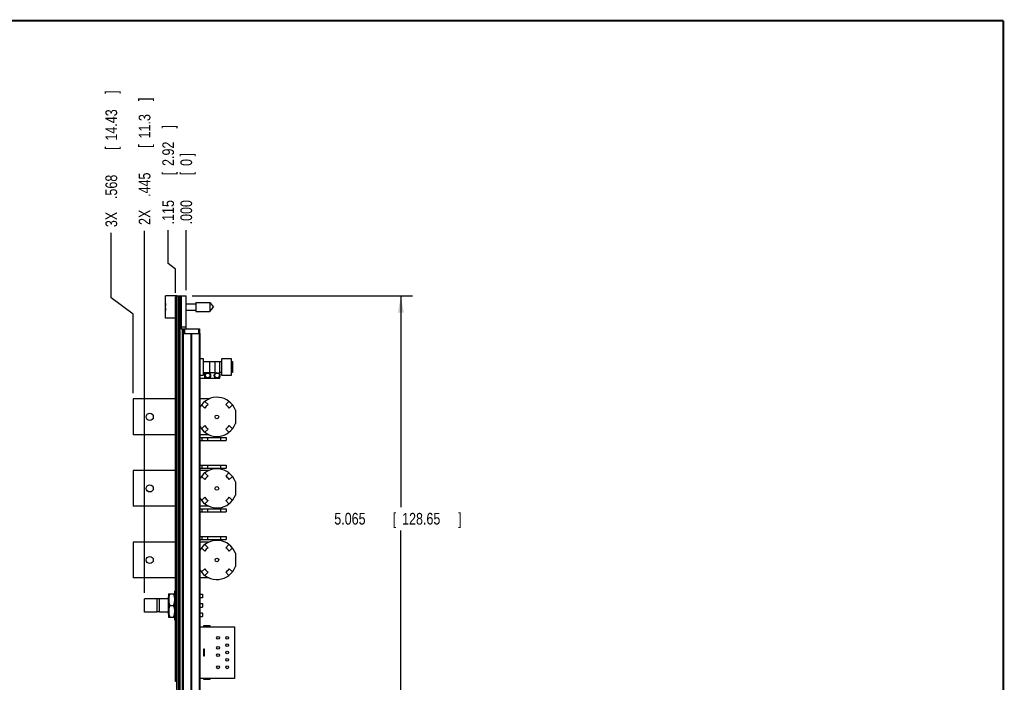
# Model space of a CAD drawing. Header units: inches. Extents: x 0.2 to 16.8, y 0.1 to 10.8.
# Tile 10 of 10: x 6.2 to 16.8, y 3.7 to 10.8. Entities that reach past the tile are written whole.
import ezdxf

# ---------------------------------------------------------------- set-up
doc = ezdxf.new("R2010")
doc.units = ezdxf.units.IN
doc.header["$LTSCALE"] = 0.935
doc.header["$MEASUREMENT"] = 0
doc.layers.get('0').update_dxf_attribs({"linetype": 'CONTINUOUS'})
doc.layers.add('DIMENSIONS', color=7, linetype='CONTINUOUS')
doc.styles.get("Standard").update_dxf_attribs({"font": 'txt', "width": 0.8})
doc.dimstyles.new('DIMSTYLE_1', dxfattribs={"dimtxt": 0.125, "dimasz": 0.18, "dimexe": 0.18, "dimexo": 0.0625, "dimgap": 0.09, "dimtad": 0, "dimtih": 1, "dimtoh": 1, "dimdec": 3, "dimzin": 4, "dimdsep": 46, "dimtxsty": 'STANDARD', "dimblk": '_FILLED', "dimblk1": '_FILLED', "dimblk2": '_FILLED', "dimcen": 0.09, "dimadec": 0, "dimazin": 0, "dimtp": 0.001, "dimtm": 0.001, "dimtfac": 1, "dimtdec": 3, "dimtofl": 0, "dimtmove": 0, "dimatfit": 3, "dimldrblk": '_FILLED', "dimfxl": 1, "dimtolj": 1, "dimtzin": 4, "dimarcsym": 0})
doc.dimstyles.new('DIMSTYLE_2', dxfattribs={"dimtxt": 0.125, "dimasz": 0.18, "dimexe": 0.18, "dimexo": 0.0625, "dimgap": 0.09, "dimtad": 0, "dimtih": 1, "dimtoh": 1, "dimdec": 3, "dimzin": 4, "dimdsep": 46, "dimtxsty": 'STANDARD', "dimblk": '_FILLED', "dimblk1": '_FILLED', "dimblk2": '_FILLED', "dimcen": 0.09, "dimadec": 0, "dimazin": 0, "dimtp": 0.001, "dimtm": 0.001, "dimtfac": 1, "dimtdec": 3, "dimtofl": 0, "dimtmove": 0, "dimatfit": 3, "dimldrblk": '_FILLED', "dimfxl": 1, "dimtolj": 1, "dimtzin": 4, "dimarcsym": 0})

# ---------------------------------------------------------------- blocks, each defined once
blk = doc.blocks.new('_FILLED')
at = {"color": 0, "linetype": 'BYBLOCK'}
blk.add_solid([(0, 0), (-1, 0.174), (-1, -0.174)], dxfattribs=at)
blk = doc.blocks.new('*D8')
at = {"layer": 'DIMENSIONS', "color": 2, "linetype": 'CONTINUOUS'}
for p, q in [((8.078, 7.815), (10.435, 7.815)), ((10.31, 7.815), (10.31, 5.559)), ((10.31, 2.75), (10.31, 5.309)), ((7.978, 2.75), (10.435, 2.75))]:
    blk.add_line(p, q, dxfattribs=at)
at = {"layer": 'DIMENSIONS', "color": 2, "linetype": 'CONTINUOUS', "xscale": 0.18, "yscale": 0.18, "zscale": 0.18}
for p, rotation in [((10.31, 7.815), 90), ((10.31, 2.75), 270)]:
    blk.add_blockref('_FILLED', p, dxfattribs=dict(at, rotation=rotation))
at = {"layer": 'DIMENSIONS', "color": 2, "linetype": 'CONTINUOUS', "width": 0.8}
for s, p in [('5.065', (9.598, 5.371)), ('[', (10.223, 5.371)), ('128.65', (10.323, 5.371)), (']', (10.923, 5.371))]:
    blk.add_text(s, height=0.125, dxfattribs=at).set_placement(p)
blk = doc.blocks.new('*D9')
at = {"layer": 'DIMENSIONS', "color": 2, "linetype": 'CONTINUOUS'}
for p, q in [((7.823, 8.163), (7.823, 8.517)), ((7.901, 8.1), (7.823, 8.163)), ((7.901, 7.847), (7.901, 8.1))]:
    blk.add_line(p, q, dxfattribs=at)
at = {"layer": 'DIMENSIONS', "color": 2, "linetype": 'CONTINUOUS', "width": 0.8}
for s, p in [(']', (7.885, 9.605)), ('2.92', (7.885, 9.205)), ('[', (7.885, 9.105)), ('.115', (7.885, 8.58))]:
    blk.add_text(s, height=0.125, rotation=90, dxfattribs=at).set_placement(p)
blk = doc.blocks.new('*D10')
at = {"layer": 'DIMENSIONS', "color": 2, "linetype": 'CONTINUOUS'}
for p, q in [((7.214, 7.796), (7.214, 8.489)), ((7.448, 7.62), (7.214, 7.796)), ((7.448, 6.776), (7.448, 7.62))]:
    blk.add_line(p, q, dxfattribs=at)
at = {"layer": 'DIMENSIONS', "color": 2, "linetype": 'CONTINUOUS', "width": 0.8}
for s, p in [(']', (7.277, 9.976)), ('14.43', (7.277, 9.476)), ('[', (7.277, 9.376)), ('.568', (7.277, 8.851)), ('3X ', (7.277, 8.551))]:
    blk.add_text(s, height=0.125, rotation=90, dxfattribs=at).set_placement(p)
blk = doc.blocks.new('*D11')
at = {"layer": 'DIMENSIONS', "color": 2, "linetype": 'CONTINUOUS'}
blk.add_line((7.571, 4.641), (7.571, 8.512), dxfattribs=at)
at = {"layer": 'DIMENSIONS', "color": 2, "linetype": 'CONTINUOUS', "width": 0.8}
for s, p in [(']', (7.633, 9.899)), ('11.3', (7.633, 9.499)), ('[', (7.633, 9.399)), ('.445', (7.633, 8.874)), ('2X ', (7.633, 8.574))]:
    blk.add_text(s, height=0.125, rotation=90, dxfattribs=at).set_placement(p)
blk = doc.blocks.new('*D12')
at = {"layer": 'DIMENSIONS', "color": 2, "linetype": 'CONTINUOUS'}
blk.add_line((8.016, 7.877), (8.016, 8.517), dxfattribs=at)
at = {"layer": 'DIMENSIONS', "color": 2, "linetype": 'CONTINUOUS', "width": 0.8}
for s, p in [(']', (8.078, 9.305)), ('0', (8.078, 9.205)), ('[', (8.078, 9.105)), ('.000', (8.078, 8.58))]:
    blk.add_text(s, height=0.125, rotation=90, dxfattribs=at).set_placement(p)

msp = doc.modelspace()

# ---------------------------------------------------------------- linework, layer by layer
at = {"color": 7, "linetype": 'CONTINUOUS'}
for p, q in [((7.7957, 7.5783), (7.7957, 7.8153)), ((7.9157, 7.8153), (7.7957, 7.8153)), ((7.9007, 3.6948), (7.9007, 7.8048)), ((7.9157, 7.8048), (7.9007, 7.8048)), ((7.9157, 3.3718), (7.9157, 7.8148)), ((7.9157, 7.8148), (8.0157, 7.8148)), ((7.9277, 7.8148), (7.9277, 3.3718)), ((7.9337, 7.8148), (7.9337, 3.3718)), ((7.9457, 7.8148), (7.9457, 3.3718)), ((7.9617, 7.8148), (7.9617, 7.4648)), ((8.0157, 7.4648), (8.0157, 7.8148)), ((7.7957, 7.7106), (7.7936, 7.7106)), ((7.7936, 7.6831), (7.7957, 7.6831)), ((7.9157, 7.7848), (7.9007, 7.7848)), ((8.0157, 7.7319), (8.1194, 7.7319)), ((8.1194, 7.7461), (8.1194, 7.6476)), ((8.1194, 7.7461), (8.2675, 7.7461)), ((8.2675, 7.7461), (8.2675, 7.6476)), ((8.2675, 7.7461), (8.3088, 7.6968)), ((8.2675, 7.6476), (8.3088, 7.6968)), ((7.9007, 7.5783), (7.7957, 7.5783)), ((8.0157, 7.6618), (8.1194, 7.6618)), ((8.1194, 7.6476), (8.2675, 7.6476)), ((8.0157, 7.4803), (7.9617, 7.4803)), ((7.9617, 7.4648), (8.1557, 7.4648)), ((7.9749, 3.3718), (7.9749, 7.4648)), ((7.9767, 3.4148), (7.9767, 7.4148)), ((7.9767, 7.4148), (8.1647, 7.4148)), ((7.9857, 7.4648), (7.9857, 7.4148)), ((7.9857, 3.4148), (7.9857, 7.4148)), ((7.9957, 7.4648), (7.9957, 7.4148)), ((8.0676, 3.4148), (8.0676, 7.4148)), ((8.0738, 3.4148), (8.0738, 7.4148)), ((8.1457, 7.4648), (8.1457, 7.4148)), ((8.1557, 7.4648), (8.1557, 7.4148)), ((8.1557, 3.4148), (8.1557, 7.4148)), ((8.1647, 3.4148), (8.1647, 7.4148)), ((8.1987, 7.1428), (8.1647, 7.1428)), ((8.1987, 6.9698), (8.1987, 7.1428)), ((8.1987, 7.1158), (8.3927, 7.1158)), ((8.2675, 6.9958), (8.2675, 7.1158)), ((8.3257, 6.9958), (8.3257, 7.1158)), ((8.3757, 6.9358), (8.3757, 7.1158)), ((8.3927, 7.1428), (8.3927, 6.9698)), ((8.4987, 7.1428), (8.3927, 7.1428)), ((8.4987, 6.9698), (8.4987, 7.1428)), ((8.4987, 7.1158), (8.5107, 7.1158)), ((8.5107, 7.1158), (8.5107, 6.9958)), ((8.1647, 6.9698), (8.1987, 6.9698)), ((8.1987, 6.9958), (8.3257, 6.9958)), ((8.2157, 6.9358), (8.2157, 6.9958)), ((8.3927, 6.9958), (8.3757, 6.9958)), ((8.3927, 6.9698), (8.4987, 6.9698)), ((8.5107, 6.9958), (8.4987, 6.9958)), ((8.1647, 6.9358), (8.3757, 6.9358)), ((7.4477, 6.7138), (7.4477, 6.3318)), ((7.9007, 6.7138), (7.4477, 6.7138)), ((8.2594, 6.7138), (8.1647, 6.7138)), ((8.1783, 6.6515), (8.213, 6.6168)), ((8.2497, 6.6536), (8.2151, 6.6882)), ((8.4723, 6.6882), (8.4377, 6.6536)), ((8.4744, 6.6168), (8.5091, 6.6515)), ((8.5407, 6.5941), (8.5407, 6.4516)), ((8.213, 6.4289), (8.1783, 6.3942)), ((8.5091, 6.3942), (8.4744, 6.4289)), ((7.9007, 6.3318), (7.4477, 6.3318)), ((8.2594, 6.3318), (8.1647, 6.3318)), ((8.2151, 6.3575), (8.2497, 6.3921)), ((8.4377, 6.3921), (8.4723, 6.3575)), ((8.1647, 6.3028), (8.4427, 6.3028)), ((8.1647, 6.2708), (8.4427, 6.2708)), ((8.1857, 6.2708), (8.1857, 6.3028)), ((8.2457, 6.2708), (8.2457, 6.3028)), ((8.3827, 6.3028), (8.3827, 6.2708)), ((8.4427, 6.3028), (8.4427, 6.2708)), ((8.1647, 6.0078), (8.4427, 6.0078)), ((8.1857, 5.9758), (8.1857, 6.0078)), ((8.2457, 5.9758), (8.2457, 6.0078)), ((8.3827, 6.0078), (8.3827, 5.9758)), ((8.4427, 6.0078), (8.4427, 5.9758)), ((7.4477, 5.9488), (7.4477, 5.5668)), ((7.9007, 5.9488), (7.4477, 5.9488)), ((8.1647, 5.9758), (8.4427, 5.9758)), ((8.2594, 5.9488), (8.1647, 5.9488)), ((8.2497, 5.8886), (8.2151, 5.9232)), ((8.4723, 5.9232), (8.4377, 5.8886)), ((8.1783, 5.8865), (8.213, 5.8518)), ((8.4744, 5.8518), (8.5091, 5.8865)), ((8.5407, 5.8291), (8.5407, 5.6866)), ((8.213, 5.6639), (8.1783, 5.6292)), ((8.2151, 5.5925), (8.2497, 5.6271)), ((8.4377, 5.6271), (8.4723, 5.5925)), ((8.5091, 5.6292), (8.4744, 5.6639)), ((7.9007, 5.5668), (7.4477, 5.5668)), ((8.2594, 5.5668), (8.1647, 5.5668)), ((8.1647, 5.5378), (8.4427, 5.5378)), ((8.1647, 5.5058), (8.4427, 5.5058)), ((8.1857, 5.5058), (8.1857, 5.5378)), ((8.2457, 5.5058), (8.2457, 5.5378)), ((8.3827, 5.5378), (8.3827, 5.5058)), ((8.4427, 5.5378), (8.4427, 5.5058)), ((7.4477, 5.1838), (7.4477, 4.8018)), ((7.9007, 5.1838), (7.4477, 5.1838)), ((8.1647, 5.2428), (8.4427, 5.2428)), ((8.1647, 5.2108), (8.4427, 5.2108)), ((8.2594, 5.1838), (8.1647, 5.1838)), ((8.1857, 5.2108), (8.1857, 5.2428)), ((8.2497, 5.1236), (8.2151, 5.1582)), ((8.2457, 5.2108), (8.2457, 5.2428)), ((8.3827, 5.2428), (8.3827, 5.2108)), ((8.4723, 5.1582), (8.4377, 5.1236)), ((8.4427, 5.2428), (8.4427, 5.2108)), ((8.1783, 5.1215), (8.213, 5.0868)), ((8.4744, 5.0868), (8.5091, 5.1215)), ((8.5407, 5.0641), (8.5407, 4.9216)), ((8.213, 4.8989), (8.1783, 4.8642)), ((8.2151, 4.8275), (8.2497, 4.8621)), ((8.4377, 4.8621), (8.4723, 4.8275)), ((8.5091, 4.8642), (8.4744, 4.8989)), ((7.9007, 4.8018), (7.4477, 4.8018)), ((8.2594, 4.8018), (8.1647, 4.8018)), ((7.8277, 4.6308), (7.8283, 4.6318)), ((7.8277, 4.6308), (7.8277, 4.3828)), ((7.8283, 4.6318), (7.8901, 4.6318)), ((7.8901, 4.6318), (7.8907, 4.6308)), ((7.8907, 4.6598), (7.8907, 4.3538)), ((7.8907, 4.6598), (7.9007, 4.6598)), ((7.5707, 4.4348), (7.5707, 4.5788)), ((7.7057, 4.5788), (7.5707, 4.5788)), ((7.7057, 4.4348), (7.7057, 4.5788)), ((7.7315, 4.5758), (7.7057, 4.5758)), ((7.7315, 4.4348), (7.7315, 4.5788)), ((7.8257, 4.5788), (7.7315, 4.5788)), ((7.8257, 4.4133), (7.8257, 4.6003)), ((7.8277, 4.6003), (7.8257, 4.6003)), ((8.1647, 4.6268), (8.1907, 4.6268)), ((8.1907, 4.5888), (8.1647, 4.5888)), ((8.1647, 4.5258), (8.1907, 4.5258)), ((8.1907, 4.6268), (8.1907, 4.5888)), ((8.1907, 4.5258), (8.1907, 4.4878)), ((7.7057, 4.4348), (7.5707, 4.4348)), ((7.7315, 4.4378), (7.7057, 4.4378)), ((7.8257, 4.4348), (7.7315, 4.4348)), ((7.8394, 4.5068), (7.879, 4.5068)), ((8.1647, 4.4878), (8.1907, 4.4878)), ((8.1907, 4.4248), (8.1647, 4.4248)), ((8.1907, 4.4248), (8.1907, 4.3868)), ((7.8277, 4.4133), (7.8257, 4.4133)), ((7.8277, 4.3828), (7.8283, 4.3818)), ((7.8283, 4.3818), (7.8901, 4.3818)), ((7.8901, 4.3818), (7.8907, 4.3828)), ((7.8907, 4.3538), (7.9007, 4.3538)), ((8.1647, 4.3868), (8.1907, 4.3868)), ((8.1647, 4.2783), (8.5327, 4.2783)), ((8.2017, 4.2883), (8.2017, 4.2783)), ((8.2717, 4.2883), (8.2017, 4.2883)), ((8.2717, 4.2783), (8.2717, 4.2883)), ((8.5327, 4.2783), (8.5327, 3.7273)), ((8.2007, 4.0378), (8.2007, 3.9678)), ((8.2107, 4.0378), (8.2007, 4.0378)), ((8.2107, 3.9678), (8.2107, 4.0378)), ((8.2007, 3.9678), (8.2107, 3.9678)), ((7.9157, 3.7148), (7.9007, 3.7148)), ((7.9157, 3.6948), (7.9007, 3.6948)), ((8.5327, 3.7273), (8.1647, 3.7273)), ((8.2017, 3.7273), (8.2017, 3.7173)), ((8.2017, 3.7173), (8.2717, 3.7173)), ((8.2717, 3.7173), (8.2717, 3.7273))]:
    msp.add_line(p, q, dxfattribs=at)
at = {"color": 7, "linetype": 'CONTINUOUS', "const_width": 0.02}
for points in [[(16.75, 10.7586), (0.25, 10.7586)], [(16.75, 0.2586), (16.75, 10.7586)]]:
    msp.add_lwpolyline(points, dxfattribs=at)
at = {"color": 7, "linetype": 'CONTINUOUS'}
for centre, radius in [((8.2457, 6.9658), 0.03), ((8.2457, 6.9658), 0.025), ((8.3457, 6.9658), 0.03), ((8.3457, 6.9658), 0.025), ((7.6257, 6.5228), 0.038), ((8.3437, 6.5228), 0.0195), ((7.6257, 5.7578), 0.038), ((8.3437, 5.7578), 0.0195), ((7.6257, 4.9928), 0.038), ((8.3437, 4.9928), 0.0195), ((8.3557, 4.1603), 0.015), ((8.4537, 4.1603), 0.015), ((8.3557, 4.0538), 0.015), ((8.4537, 4.0813), 0.015), ((8.4537, 4.0028), 0.015), ((8.3557, 3.9748), 0.015), ((8.4537, 3.9243), 0.015), ((8.3557, 3.8453), 0.015), ((8.4537, 3.8453), 0.015)]:
    msp.add_circle(centre, radius, dxfattribs=at)
for centre, radius, start, end in [((8.106, 7.6968), 0.3127, 172.94319, 177.47432), ((8.106, 7.6968), 0.3127, 182.52568, 187.0613), ((8.3437, 6.5228), 0.2095, 19.89226, 148.96282), ((8.3437, 6.5228), 0.161, 125.70657, 144.29343), ((8.3437, 6.5228), 0.161, 35.70657, 54.29343), ((8.3437, 6.5228), 0.2095, 211.03718, 340.10774), ((8.3437, 6.5228), 0.161, 215.70657, 234.29343), ((8.3437, 6.5228), 0.161, 305.70657, 324.29343), ((8.3437, 5.7578), 0.2095, 19.89226, 148.96282), ((8.3437, 5.7578), 0.161, 125.70657, 144.29343), ((8.3437, 5.7578), 0.161, 35.70657, 54.29343), ((8.3437, 5.7578), 0.2095, 211.03718, 340.10774), ((8.3437, 5.7578), 0.161, 215.70657, 234.29343), ((8.3437, 5.7578), 0.161, 305.70657, 324.29343), ((8.3437, 4.9928), 0.2095, 19.89226, 148.96282), ((8.3437, 4.9928), 0.161, 125.70657, 144.29343), ((8.3437, 4.9928), 0.161, 35.70657, 54.29343), ((8.3437, 4.9928), 0.2095, 211.03718, 340.10774), ((8.3437, 4.9928), 0.161, 215.70657, 234.29343), ((8.3437, 4.9928), 0.161, 305.70657, 324.29343)]:
    msp.add_arc(centre, radius, start, end, dxfattribs=at)
for points in [[(7.8394, 4.6318), (7.8381, 4.6277), (7.8355, 4.6195), (7.8324, 4.6071), (7.8301, 4.5946), (7.8286, 4.582), (7.8281, 4.5693), (7.8286, 4.5567), (7.8301, 4.5441), (7.8324, 4.5316), (7.8355, 4.5192), (7.8381, 4.511), (7.8394, 4.5068)], [(7.879, 4.6318), (7.8803, 4.6277), (7.8829, 4.6195), (7.886, 4.6071), (7.8883, 4.5946), (7.8898, 4.582), (7.8903, 4.5693), (7.8898, 4.5567), (7.8883, 4.5441), (7.886, 4.5316), (7.8829, 4.5192), (7.8803, 4.511), (7.879, 4.5068)], [(7.8394, 4.5068), (7.8381, 4.5027), (7.8355, 4.4945), (7.8324, 4.4821), (7.8301, 4.4696), (7.8286, 4.457), (7.8281, 4.4443), (7.8286, 4.4317), (7.8301, 4.4191), (7.8324, 4.4066), (7.8355, 4.3942), (7.8381, 4.386), (7.8394, 4.3818)], [(7.879, 4.5068), (7.8803, 4.5027), (7.8829, 4.4945), (7.886, 4.4821), (7.8883, 4.4696), (7.8898, 4.457), (7.8903, 4.4443), (7.8898, 4.4317), (7.8883, 4.4191), (7.886, 4.4066), (7.8829, 4.3942), (7.8803, 4.386), (7.879, 4.3818)]]:
    msp.add_open_spline(points, degree=3, knots=[0, 0, 0, 0, 0.1020259, 0.2021505, 0.3016315, 0.4008697, 0.5, 0.5991303, 0.6983685, 0.7978495, 0.8979741, 1, 1, 1, 1], dxfattribs=at)

# ---------------------------------------------------------------- dimensions: what is measured, and where the dimension line sits
at = {"layer": 'DIMENSIONS', "color": 2, "linetype": 'CONTINUOUS'}
for feature_location, offset, dtype, origin, text, picture, middle in [((7.4476993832, 6.7763457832), (-0.233586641, 1.7125055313), 0, (8.0156993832, 7.8148457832), '3X <>', '*D10', (7.2141127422, 9.3138513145)), ((7.5707, 4.6413), (0, 3.8702), 1, (8.0157, 7.8148), '2X <>', '*D11', (7.5707, 9.2865))]:
    dim = msp.add_ordinate_dim(feature_location=feature_location, offset=offset, dtype=dtype, origin=origin, text=text, dimstyle='DIMSTYLE_1', dxfattribs=at)
    dim.commit()
    dim.dimension.update_dxf_attribs({"geometry": picture, "text_midpoint": middle})
for feature_location, offset, dtype, picture, middle in [((7.9006993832, 7.8473457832), (-0.0780627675, 0.6697754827), 0, '*D9', (7.8226366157, 9.1421212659)), ((8.0156993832, 7.8773457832), (0, 0.6397754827), 1, '*D12', (8.0156993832, 8.9921212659))]:
    dim = msp.add_ordinate_dim(feature_location=feature_location, offset=offset, dtype=dtype, origin=(8.0156993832, 7.8148457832), dimstyle='DIMSTYLE_1', dxfattribs=at)
    dim.commit()
    dim.dimension.update_dxf_attribs({"geometry": picture, "text_midpoint": middle})
dim = msp.add_linear_dim(base=(10.3104, 7.8148), p1=(7.9782, 2.7498), p2=(8.0782, 7.8148), angle=90, dimstyle='DIMSTYLE_2', dxfattribs=at)
dim.commit()
dim.dimension.update_dxf_attribs({"geometry": '*D8', "text_midpoint": (10.3104, 5.4339), "dimtype": 160})

doc.saveas('drawing.dxf')
